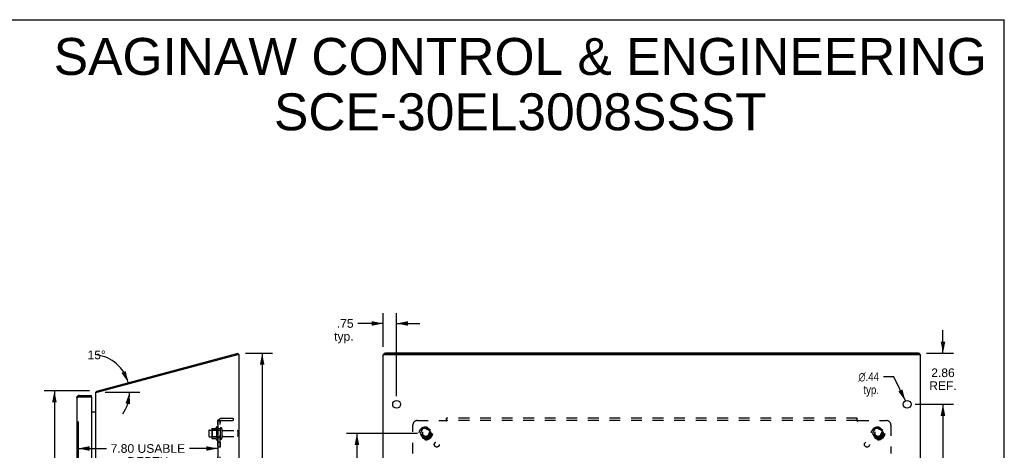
# Model space of a CAD drawing. Header units: inches. Extents: x 0 to 109, y 0 to 71.
# Tile 7 of 7: x 54 to 109, y 47 to 71. Entities that reach past the tile are written whole.
import ezdxf

# ---------------------------------------------------------------- set-up
doc = ezdxf.new("R2010")
doc.units = ezdxf.units.IN
doc.header["$LTSCALE"] = 6.015385
doc.header["$MEASUREMENT"] = 0
doc.linetypes.add('HIDDEN', pattern=[0.2, 0.1, -0.1])
doc.layers.get('0').update_dxf_attribs({"linetype": 'CONTINUOUS'})
for name, color, linetype in [('02___PRT_ALL_AXES', 7, 'CONTINUOUS'), ('BENT-SUB-4CORNER-STUDS', 7, 'CONTINUOUS'), ('DEFAULT_2', 8, 'HIDDEN'), ('DIMENSIONS', 7, 'CONTINUOUS')]:
    doc.layers.add(name, color=color, linetype=linetype)
doc.styles.get("Standard").update_dxf_attribs({"font": 'arial.ttf'})
doc.styles.add('TEXTSTYLE_1', font='gdt', dxfattribs={"width": 0.8})
doc.dimstyles.new('DIMSTYLE_1', dxfattribs={"dimtxt": 0.482517, "dimasz": 0.643357, "dimexe": 0.09, "dimexo": 0.07, "dimgap": 0.0375, "dimtad": 0, "dimtih": 1, "dimtoh": 1, "dimzin": 4, "dimdsep": 46, "dimtxsty": 'Standard', "dimblk": '_FILLED', "dimblk1": '_FILLED', "dimblk2": '_FILLED', "dimcen": 0.09, "dimazin": 1, "dimtfac": 1, "dimtofl": 0, "dimtmove": 0, "dimatfit": 3, "dimldrblk": '_FILLED', "dimfxl": 1, "dimtolj": 1, "dimtzin": 4, "dimarcsym": 0})
doc.dimstyles.new('DIMSTYLE_2', dxfattribs={"dimtxt": 0.482517, "dimasz": 0.643357, "dimexe": 0.09, "dimexo": 0.07, "dimgap": 0.0375, "dimtad": 0, "dimtih": 1, "dimtoh": 1, "dimdec": 0, "dimzin": 4, "dimdsep": 46, "dimtxsty": 'Standard', "dimblk": '_FILLED', "dimblk1": '_FILLED', "dimblk2": '_FILLED', "dimcen": 0.09, "dimadec": 0, "dimazin": 1, "dimtfac": 1, "dimtofl": 0, "dimtmove": 0, "dimatfit": 3, "dimldrblk": '_FILLED', "dimfxl": 1, "dimtolj": 1, "dimtzin": 4, "dimarcsym": 0})
doc.dimstyles.new('DIMSTYLE_3', dxfattribs={"dimtxt": 0.546853, "dimasz": 0.643357, "dimexe": 0.09, "dimexo": 0.07, "dimgap": 0.0425, "dimtad": 0, "dimtih": 1, "dimtoh": 1, "dimzin": 4, "dimdsep": 46, "dimtxsty": 'Standard', "dimblk": '_FILLED', "dimblk1": '_FILLED', "dimblk2": '_FILLED', "dimcen": 0.09, "dimazin": 1, "dimtfac": 1, "dimtofl": 0, "dimtmove": 0, "dimatfit": 3, "dimldrblk": '_FILLED', "dimfxl": 1, "dimtolj": 1, "dimtzin": 4, "dimarcsym": 0})
doc.dimstyles.new('DIMSTYLE_4', dxfattribs={"dimtxt": 0.482517, "dimasz": 0.643357, "dimexe": 0.09, "dimexo": 0.07, "dimgap": 0.09, "dimtad": 0, "dimtih": 1, "dimtoh": 1, "dimzin": 4, "dimdsep": 46, "dimtxsty": 'Standard', "dimblk": '_FILLED', "dimblk1": '_FILLED', "dimblk2": '_FILLED', "dimcen": 0.09, "dimazin": 1, "dimtfac": 1, "dimtofl": 0, "dimtmove": 0, "dimatfit": 1, "dimldrblk": '_FILLED', "dimfxl": 1, "dimtolj": 1, "dimtzin": 4, "dimarcsym": 0})

# ---------------------------------------------------------------- blocks, each defined once
blk = doc.blocks.new('_FILLED')
at = {"color": 0, "linetype": 'ByBlock'}
blk.add_solid([(0, 0), (-1, 0.2), (-1, -0.2)], dxfattribs=at)
blk = doc.blocks.new('*D1')
at = {"layer": 'DIMENSIONS', "color": 2, "linetype": 'Continuous'}
for p, q in [((58.294, 50.068), (55.762, 50.068)), ((56.341, 50.068), (56.341, 35.549)), ((56.341, 20.065), (56.341, 34.584)), ((58.355, 20.065), (55.762, 20.065))]:
    blk.add_line(p, q, dxfattribs=at)
at = {"layer": 'DIMENSIONS', "color": 2, "linetype": 'Continuous', "xscale": 0.6433566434, "yscale": 0.6433566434, "zscale": 0.6433566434}
for p, rotation in [((56.341, 50.068), 90), ((56.341, 20.065), 270)]:
    blk.add_blockref('_FILLED', p, dxfattribs=dict(at, rotation=rotation))
at = {"layer": 'DIMENSIONS', "color": 2, "linetype": 'Continuous', "insert": (56.341, 35.308), "char_height": 0.4825, "width": 1.68612, "attachment_point": 2, "line_spacing_factor": 0.9}
blk.add_mtext('30.00', dxfattribs=at)
blk = doc.blocks.new('*D3')
at = {"layer": 'DIMENSIONS', "color": 2, "linetype": 'Continuous'}
blk.add_line((59.172, 49.984), (61.116, 49.984), dxfattribs=at)
for start, end in [(15, 82.7683), (324.9758, 360)]:
    blk.add_arc((58.432, 49.984), 2.105, start, end, dxfattribs=at)
for points in [[(60.089, 51.066), (60.466, 50.529), (60.324, 51.169)], [(60.566, 49.328), (60.537, 49.984), (60.312, 49.368)]]:
    blk.add_solid(points, dxfattribs=at)
at = {"layer": 'DIMENSIONS', "color": 2, "linetype": 'Continuous', "insert": (58.697, 52.313), "char_height": 0.48252, "width": 1.07146, "attachment_point": 2, "line_spacing_factor": 0.9}
blk.add_mtext('15\\fgdt;{\\fgdt;~}', dxfattribs=at)
blk = doc.blocks.new('*D4')
at = {"layer": 'BENT-SUB-4CORNER-STUDS', "color": 2, "linetype": 'Continuous'}
for p, q in [((76.621, 47.69), (72.653, 47.69)), ((73.232, 47.69), (73.232, 35.612)), ((73.232, 22.44), (73.232, 34.519)), ((76.621, 22.44), (72.653, 22.44))]:
    blk.add_line(p, q, dxfattribs=at)
at = {"layer": 'BENT-SUB-4CORNER-STUDS', "color": 2, "linetype": 'Continuous', "xscale": 0.6433566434, "yscale": 0.6433566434, "zscale": 0.6433566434}
for p, rotation in [((73.232, 47.69), 90), ((73.232, 22.44), 270)]:
    blk.add_blockref('_FILLED', p, dxfattribs=dict(at, rotation=rotation))
at = {"layer": 'BENT-SUB-4CORNER-STUDS', "color": 2, "linetype": 'Continuous', "insert": (73.232, 35.339), "char_height": 0.5469, "width": 1.91094, "attachment_point": 2, "line_spacing_factor": 0.9}
blk.add_mtext('25.25', dxfattribs=at)
blk = doc.blocks.new('*D6')
at = {"layer": 'DIMENSIONS', "color": 2, "linetype": 'Continuous'}
for p, q in [((74.696, 52.523), (74.696, 54.403)), ((75.446, 49.766), (75.446, 54.403)), ((74.696, 53.824), (73.286, 53.824)), ((75.446, 53.824), (76.733, 53.824))]:
    blk.add_line(p, q, dxfattribs=at)
at = {"layer": 'DIMENSIONS', "color": 2, "linetype": 'Continuous', "xscale": 0.6433566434, "yscale": 0.6433566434, "zscale": 0.6433566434}
blk.add_blockref('_FILLED', (74.696, 53.824), dxfattribs=at)
at = {"layer": 'DIMENSIONS', "color": 2, "linetype": 'Continuous', "xscale": 0.6433566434, "yscale": 0.6433566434, "zscale": 0.6433566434, "rotation": 180}
blk.add_blockref('_FILLED', (75.446, 53.824), dxfattribs=at)
at = {"layer": 'DIMENSIONS', "color": 2, "linetype": 'Continuous', "insert": (73.045, 54.066), "char_height": 0.4825, "width": 1.08522, "attachment_point": 3, "line_spacing_factor": 0.9}
blk.add_mtext('.75\\Ptyp.', dxfattribs=at)
blk = doc.blocks.new('*D7')
at = {"layer": 'DIMENSIONS', "color": 2, "linetype": 'Continuous'}
for p, q in [((103.195, 50.851), (102.618, 50.851)), ((103.85, 49.512), (103.195, 50.851))]:
    blk.add_line(p, q, dxfattribs=at)
at = {"layer": 'DIMENSIONS', "color": 2, "linetype": 'Continuous', "xscale": 0.6433566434, "yscale": 0.6433566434, "zscale": 0.6433566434, "rotation": 296.0840151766}
blk.add_blockref('_FILLED', (103.85, 49.512), dxfattribs=at)
at = {"layer": 'DIMENSIONS', "color": 2, "linetype": 'Continuous', "insert": (102.376, 51.092), "char_height": 0.48252, "width": 1.57969, "attachment_point": 3, "line_spacing_factor": 0.9, "style": 'TEXTSTYLE_1'}
blk.add_mtext('{\\fgdt;n}\\fArial;.44\\Ptyp.', dxfattribs=at)
blk = doc.blocks.new('*D12')
at = {"layer": 'DIMENSIONS', "color": 2, "linetype": 'Continuous'}
for p, q in [((57.664, 48.365), (57.664, 46.272)), ((65.462, 48.365), (65.462, 46.272)), ((57.664, 46.851), (59.246, 46.851)), ((65.462, 46.851), (63.881, 46.851))]:
    blk.add_line(p, q, dxfattribs=at)
at = {"layer": 'DIMENSIONS', "color": 2, "linetype": 'Continuous', "xscale": 0.6433566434, "yscale": 0.6433566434, "zscale": 0.6433566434, "rotation": 180}
blk.add_blockref('_FILLED', (57.664, 46.851), dxfattribs=at)
at = {"layer": 'DIMENSIONS', "color": 2, "linetype": 'Continuous', "xscale": 0.6433566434, "yscale": 0.6433566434, "zscale": 0.6433566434}
blk.add_blockref('_FILLED', (65.462, 46.851), dxfattribs=at)
at = {"layer": 'DIMENSIONS', "color": 2, "linetype": 'Continuous', "insert": (61.563, 47.092), "char_height": 0.48252, "width": 4.15252, "attachment_point": 2, "line_spacing_factor": 0.9}
blk.add_mtext('7.80 USABLE\\PDEPTH', dxfattribs=at)
blk = doc.blocks.new('*D13')
at = {"layer": 'DIMENSIONS', "color": 2, "linetype": 'Continuous'}
for p, q in [((67.017, 52.163), (68.52, 52.163)), ((67.941, 52.163), (67.941, 36.597)), ((67.941, 20.065), (67.941, 35.632)), ((66.969, 20.065), (68.52, 20.065))]:
    blk.add_line(p, q, dxfattribs=at)
at = {"layer": 'DIMENSIONS', "color": 2, "linetype": 'Continuous', "xscale": 0.6433566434, "yscale": 0.6433566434, "zscale": 0.6433566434}
for p, rotation in [((67.941, 52.163), 90), ((67.941, 20.065), 270)]:
    blk.add_blockref('_FILLED', p, dxfattribs=dict(at, rotation=rotation))
at = {"layer": 'DIMENSIONS', "color": 2, "linetype": 'Continuous', "insert": (67.941, 36.356), "char_height": 0.4825, "width": 1.68612, "attachment_point": 2, "line_spacing_factor": 0.9}
blk.add_mtext('32.10', dxfattribs=at)
blk = doc.blocks.new('*D14')
at = {"layer": 'DIMENSIONS', "color": 2, "linetype": 'Continuous'}
for p, q in [((105.947, 52.171), (105.947, 53.458)), ((105.024, 52.171), (106.526, 52.171)), ((104.397, 49.315), (106.526, 49.315)), ((105.947, 49.315), (105.947, 48.029))]:
    blk.add_line(p, q, dxfattribs=at)
at = {"layer": 'DIMENSIONS', "color": 2, "linetype": 'Continuous', "xscale": 0.6433566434, "yscale": 0.6433566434, "zscale": 0.6433566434}
for p, rotation in [((105.947, 52.171), 270), ((105.947, 49.315), 90)]:
    blk.add_blockref('_FILLED', p, dxfattribs=dict(at, rotation=rotation))
at = {"layer": 'DIMENSIONS', "color": 2, "linetype": 'Continuous', "insert": (105.947, 51.316), "char_height": 0.4825, "width": 1.53186, "attachment_point": 2, "line_spacing_factor": 0.9}
blk.add_mtext('2.86\\PREF.', dxfattribs=at)
blk = doc.blocks.new('*D15')
at = {"layer": 'DIMENSIONS', "color": 2, "linetype": 'Continuous'}
for p, q in [((104.397, 49.315), (106.526, 49.315)), ((105.947, 49.315), (105.947, 35.548)), ((105.947, 20.815), (105.947, 34.583)), ((104.397, 20.815), (106.526, 20.815))]:
    blk.add_line(p, q, dxfattribs=at)
at = {"layer": 'DIMENSIONS', "color": 2, "linetype": 'Continuous', "xscale": 0.6433566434, "yscale": 0.6433566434, "zscale": 0.6433566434}
for p, rotation in [((105.947, 49.315), 90), ((105.947, 20.815), 270)]:
    blk.add_blockref('_FILLED', p, dxfattribs=dict(at, rotation=rotation))
at = {"layer": 'DIMENSIONS', "color": 2, "linetype": 'Continuous', "insert": (105.947, 35.307), "char_height": 0.4825, "width": 1.68612, "attachment_point": 2, "line_spacing_factor": 0.9}
blk.add_mtext('28.50', dxfattribs=at)

msp = doc.modelspace()

# ---------------------------------------------------------------- linework, layer by layer
at = {"color": 7, "linetype": 'Continuous'}
for p, q in [((0, 70.769), (109.371, 70.769)), ((109.371, 0), (109.371, 70.769)), ((66.615, 52.099), (66.592, 52.093)), ((66.615, 52.099), (66.596, 52.171)), ((74.759, 52.091), (74.759, 52.156)), ((104.573, 52.099), (74.819, 52.099)), ((104.633, 52.091), (104.633, 52.156)), ((58.694, 50.025), (58.721, 50.003)), ((58.726, 49.985), (58.706, 50.057)), ((57.724, 49.815), (57.724, 49.74)), ((58.414, 49.74), (58.399, 49.74)), ((58.414, 49.74), (58.414, 49.815))]:
    msp.add_line(p, q, dxfattribs=at)
at = {"color": 3, "linetype": 'Continuous'}
for p, q in [((58.706, 50.057), (66.596, 52.171)), ((58.722, 49.984), (66.587, 52.091)), ((66.587, 52.091), (66.662, 52.091)), ((66.662, 20.14), (66.662, 52.091)), ((74.696, 20.14), (74.696, 52.072)), ((74.714, 52.091), (104.678, 52.091)), ((104.573, 52.171), (74.819, 52.171)), ((104.696, 20.14), (104.696, 52.072)), ((57.589, 49.68), (57.589, 20.45)), ((57.706, 49.735), (57.724, 49.74)), ((57.724, 49.815), (58.414, 49.815)), ((57.724, 49.74), (58.399, 49.74)), ((58.414, 49.725), (58.414, 20.405)), ((58.662, 20.14), (58.662, 49.984)), ((58.662, 49.984), (58.722, 49.984)), ((58.414, 48.89), (58.647, 48.89)), ((58.652, 48.908), (58.653, 48.906))]:
    msp.add_line(p, q, dxfattribs=at)
for points in [[(74.759, 52.156), (74.76, 52.157), (74.76, 52.158), (74.761, 52.159), (74.762, 52.16), (74.763, 52.161), (74.765, 52.162), (74.767, 52.163), (74.769, 52.164), (74.771, 52.165), (74.774, 52.166), (74.777, 52.167), (74.78, 52.167), (74.783, 52.168), (74.787, 52.169), (74.791, 52.169), (74.794, 52.17), (74.798, 52.17), (74.802, 52.171), (74.807, 52.171), (74.811, 52.171), (74.815, 52.171), (74.819, 52.171)], [(104.573, 52.171), (104.578, 52.171), (104.582, 52.171), (104.586, 52.171), (104.59, 52.171), (104.594, 52.17), (104.598, 52.17), (104.602, 52.169), (104.606, 52.169), (104.609, 52.168), (104.613, 52.167), (104.616, 52.167), (104.619, 52.166), (104.621, 52.165), (104.624, 52.164), (104.626, 52.163), (104.628, 52.162), (104.63, 52.161), (104.631, 52.16), (104.632, 52.159), (104.633, 52.158), (104.633, 52.157), (104.633, 52.156)], [(58.694, 50.025), (58.695, 50.026), (58.696, 50.027), (58.696, 50.029), (58.697, 50.031), (58.697, 50.032), (58.698, 50.034), (58.698, 50.037), (58.699, 50.039), (58.699, 50.043)], [(58.699, 50.043), (58.7, 50.045), (58.7, 50.047), (58.7, 50.048), (58.701, 50.05), (58.701, 50.052), (58.702, 50.053), (58.703, 50.054), (58.703, 50.055), (58.704, 50.056), (58.705, 50.057), (58.706, 50.057), (58.706, 50.057)], [(57.589, 49.68), (57.589, 49.683), (57.59, 49.685), (57.592, 49.688), (57.594, 49.69), (57.596, 49.693), (57.599, 49.695), (57.603, 49.698), (57.607, 49.7), (57.612, 49.703), (57.617, 49.705), (57.623, 49.708), (57.629, 49.71), (57.635, 49.713), (57.642, 49.715), (57.649, 49.718), (57.657, 49.72), (57.664, 49.723), (57.672, 49.725), (57.681, 49.728), (57.689, 49.73)], [(57.689, 49.73), (57.698, 49.733), (57.706, 49.735)], [(58.647, 48.89), (58.646, 48.891), (58.646, 48.893), (58.646, 48.894), (58.647, 48.895), (58.647, 48.897), (58.647, 48.898), (58.648, 48.9), (58.649, 48.901), (58.65, 48.902), (58.651, 48.904), (58.653, 48.905), (58.654, 48.906), (58.655, 48.907), (58.656, 48.909), (58.658, 48.91), (58.659, 48.911), (58.66, 48.912), (58.661, 48.914), (58.661, 48.915), (58.662, 48.916), (58.662, 48.917), (58.662, 48.918)], [(58.647, 48.917), (58.646, 48.916), (58.646, 48.916), (58.646, 48.915), (58.646, 48.915), (58.647, 48.914), (58.647, 48.913), (58.648, 48.912), (58.649, 48.911), (58.649, 48.91), (58.65, 48.909), (58.652, 48.908)]]:
    msp.add_lwpolyline(points, dxfattribs=at)
at = {"color": 7, "linetype": 'Continuous'}
for points in [[(74.819, 52.099), (74.815, 52.099), (74.811, 52.099), (74.807, 52.098), (74.802, 52.098), (74.798, 52.098), (74.794, 52.097), (74.791, 52.097), (74.787, 52.096), (74.783, 52.096), (74.78, 52.095), (74.777, 52.094), (74.774, 52.093), (74.771, 52.093), (74.769, 52.092), (74.768, 52.091)], [(104.625, 52.091), (104.624, 52.092), (104.621, 52.093), (104.619, 52.093), (104.616, 52.094), (104.613, 52.095), (104.609, 52.096), (104.606, 52.096), (104.602, 52.097), (104.598, 52.097), (104.594, 52.098), (104.59, 52.098), (104.586, 52.098), (104.582, 52.099), (104.578, 52.099), (104.573, 52.099)]]:
    msp.add_lwpolyline(points, dxfattribs=at)
at = {"color": 3, "linetype": 'Continuous'}
for centre, radius, start, end in [((58.807, 49.934), 0.145, 141.3281, 159.9528), ((57.724, 49.68), 0.135, 90, 180), ((58.399, 49.725), 0.015, 0, 90), ((58.592, 48.96), 0.07, 270, 360)]:
    msp.add_arc(centre, radius, start, end, dxfattribs=at)
at = {"color": 7, "linetype": 'Continuous'}
msp.add_arc((57.724, 49.68), 0.06, 90, 121.7855, dxfattribs=at)
at = {"color": 3, "linetype": 'Continuous'}
for centre, start_param, end_param in [((74.841, 52.072), 2.637791, 3.141593), ((104.551, 52.072), 0, 0.503802)]:
    msp.add_ellipse(centre, major_axis=(0.145, 0), ratio=0.267949, start_param=start_param, end_param=end_param, dxfattribs=at)
at = {"layer": '02___PRT_ALL_AXES', "color": 8, "linetype": 'HIDDEN'}
for p, q in [((64.992, 47.873), (65.587, 47.873)), ((65.392, 48.046), (65.392, 47.335)), ((65.462, 47.94), (65.462, 48.025)), ((65.462, 47.94), (65.462, 47.44)), ((65.587, 47.94), (65.462, 47.94)), ((65.587, 47.94), (65.587, 47.44)), ((65.756, 47.856), (66.557, 47.856)), ((64.992, 47.507), (65.587, 47.507)), ((65.462, 47.356), (65.462, 47.44)), ((65.587, 47.44), (65.462, 47.44)), ((65.756, 47.524), (66.557, 47.524)), ((65.462, 47.212), (65.462, 46.931)), ((65.587, 47.212), (65.462, 47.212)), ((65.587, 46.931), (65.462, 46.931)), ((65.587, 47.212), (65.587, 46.931))]:
    msp.add_line(p, q, dxfattribs=at)
at = {"layer": '02___PRT_ALL_AXES', "color": 3, "linetype": 'Continuous'}
for centre in [(75.446, 49.315), (103.946, 49.315)]:
    msp.add_circle(centre, 0.219, dxfattribs=at)
at = {"layer": '02___PRT_ALL_AXES', "color": 8, "linetype": 'HIDDEN'}
for centre, radius in [((77.071, 47.69), 0.372), ((77.071, 47.69), 0.356), ((77.071, 47.69), 0.25), ((77.071, 47.69), 0.183), ((102.321, 47.69), 0.372), ((102.321, 47.69), 0.356), ((102.321, 47.69), 0.25), ((102.321, 47.69), 0.183), ((77.69, 47.072), 0.141), ((101.703, 47.072), 0.141)]:
    msp.add_circle(centre, radius, dxfattribs=at)
for centre, radius, start, end in [((65.992, 47.69), 0.698, 149.3369, 156.0321), ((65.424, 48.025), 0.0384, 0, 145.5503), ((65.992, 47.69), 0.698, 203.9679, 210.6631), ((65.424, 47.356), 0.0384, 214.4497, 360)]:
    msp.add_arc(centre, radius, start, end, dxfattribs=at)
at = {"layer": 'DEFAULT_2', "color": 8, "linetype": 'HIDDEN'}
for p, q in [((65.462, 21.722), (65.462, 48.409)), ((65.587, 48.409), (65.462, 48.409)), ((65.516, 48.448), (65.613, 48.368)), ((65.541, 48.407), (65.542, 48.406)), ((65.542, 48.406), (65.543, 48.406)), ((65.543, 48.406), (65.545, 48.406)), ((65.545, 48.406), (65.546, 48.405)), ((65.546, 48.405), (65.548, 48.405)), ((65.548, 48.405), (65.549, 48.404)), ((65.549, 48.404), (65.551, 48.404)), ((65.551, 48.404), (65.552, 48.403)), ((65.552, 48.403), (65.554, 48.403)), ((65.554, 48.403), (65.556, 48.402)), ((65.556, 48.402), (65.557, 48.402)), ((65.587, 21.722), (65.587, 48.409)), ((65.699, 48.534), (66.337, 48.534)), ((65.699, 48.409), (66.337, 48.409)), ((66.337, 48.409), (66.337, 48.534)), ((76.603, 48.409), (78.192, 48.409)), ((78.206, 48.423), (78.203, 48.42)), ((78.211, 48.428), (78.206, 48.423)), ((78.228, 48.368), (78.228, 48.534)), ((101.165, 48.534), (78.228, 48.534)), ((101.165, 48.409), (78.228, 48.409)), ((101.165, 48.368), (101.165, 48.534)), ((101.2, 48.409), (102.79, 48.409)), ((64.962, 47.843), (64.962, 47.537)), ((65.126, 47.946), (65.126, 47.435)), ((65.146, 47.874), (65.126, 47.894)), ((65.137, 47.968), (65.364, 47.968)), ((65.146, 47.874), (65.146, 47.507)), ((65.442, 47.874), (65.146, 47.874)), ((65.442, 47.874), (65.462, 47.894)), ((65.442, 47.874), (65.442, 47.507)), ((65.693, 47.955), (65.693, 47.426)), ((66.587, 47.826), (66.587, 47.554)), ((76.353, 46.57), (76.353, 48.159)), ((76.908, 47.963), (76.754, 47.695)), ((77.226, 47.968), (76.917, 47.968)), ((77.389, 47.695), (77.234, 47.963)), ((102.158, 47.963), (102.004, 47.695)), ((102.476, 47.968), (102.167, 47.968)), ((102.639, 47.695), (102.484, 47.963)), ((103.04, 48.159), (103.04, 46.57)), ((65.146, 47.507), (65.126, 47.487)), ((65.137, 47.413), (65.364, 47.413)), ((65.442, 47.507), (65.146, 47.507)), ((65.442, 47.507), (65.462, 47.487)), ((76.754, 47.685), (76.908, 47.418)), ((77.226, 47.413), (76.917, 47.413)), ((77.234, 47.418), (77.389, 47.685)), ((102.004, 47.685), (102.158, 47.418)), ((102.476, 47.413), (102.167, 47.413)), ((102.484, 47.418), (102.639, 47.685))]:
    msp.add_line(p, q, dxfattribs=at)
for points in [[(65.484, 48.429), (65.481, 48.428), (65.478, 48.426), (65.475, 48.425), (65.473, 48.423), (65.47, 48.422), (65.468, 48.42), (65.466, 48.418), (65.465, 48.417), (65.464, 48.415), (65.463, 48.413), (65.462, 48.412), (65.462, 48.41), (65.462, 48.409)], [(65.516, 48.448), (65.514, 48.446), (65.512, 48.444), (65.51, 48.442), (65.507, 48.44), (65.504, 48.439), (65.501, 48.437), (65.498, 48.435), (65.494, 48.434), (65.491, 48.432), (65.484, 48.429)], [(65.531, 48.409), (65.53, 48.409), (65.53, 48.409), (65.529, 48.409), (65.529, 48.409), (65.528, 48.409), (65.528, 48.409), (65.528, 48.409), (65.528, 48.409), (65.527, 48.409), (65.527, 48.409)], [(65.527, 48.409), (65.527, 48.409), (65.527, 48.409), (65.527, 48.409), (65.528, 48.409), (65.528, 48.409), (65.528, 48.409), (65.529, 48.409), (65.529, 48.409), (65.53, 48.409), (65.53, 48.409), (65.531, 48.409), (65.531, 48.409), (65.532, 48.409), (65.532, 48.409), (65.533, 48.408), (65.533, 48.408), (65.534, 48.408), (65.535, 48.408), (65.535, 48.408), (65.536, 48.408), (65.537, 48.408), (65.537, 48.408), (65.538, 48.407), (65.539, 48.407), (65.539, 48.407), (65.54, 48.407), (65.541, 48.407)], [(65.557, 48.402), (65.559, 48.401), (65.56, 48.401), (65.561, 48.401), (65.562, 48.4), (65.563, 48.4), (65.563, 48.4), (65.564, 48.399), (65.565, 48.399), (65.566, 48.398), (65.567, 48.398), (65.568, 48.398), (65.569, 48.397), (65.57, 48.397), (65.571, 48.397), (65.572, 48.396), (65.572, 48.396), (65.573, 48.395), (65.574, 48.395), (65.575, 48.395), (65.576, 48.394), (65.576, 48.394), (65.577, 48.394), (65.578, 48.393), (65.579, 48.393), (65.579, 48.393), (65.58, 48.392), (65.581, 48.392), (65.582, 48.392), (65.582, 48.391), (65.583, 48.391), (65.584, 48.391), (65.584, 48.39), (65.585, 48.39), (65.585, 48.39), (65.586, 48.389), (65.587, 48.389), (65.587, 48.389), (65.588, 48.388), (65.588, 48.388), (65.589, 48.388), (65.589, 48.387), (65.59, 48.387), (65.59, 48.387), (65.59, 48.387), (65.591, 48.387), (65.591, 48.386), (65.591, 48.386)], [(65.602, 48.385), (65.6, 48.387), (65.599, 48.389), (65.597, 48.391), (65.595, 48.393), (65.594, 48.395), (65.592, 48.397), (65.591, 48.399), (65.589, 48.401), (65.589, 48.403), (65.588, 48.405), (65.587, 48.406), (65.587, 48.408), (65.587, 48.409)], [(65.591, 48.386), (65.591, 48.386), (65.591, 48.386), (65.591, 48.386), (65.591, 48.386), (65.591, 48.386), (65.591, 48.387), (65.59, 48.387), (65.59, 48.387), (65.59, 48.387), (65.589, 48.388), (65.589, 48.388), (65.588, 48.388), (65.588, 48.389), (65.588, 48.389)], [(65.613, 48.368), (65.613, 48.369), (65.613, 48.369), (65.613, 48.37), (65.613, 48.371), (65.613, 48.372), (65.612, 48.373), (65.612, 48.374), (65.611, 48.375), (65.61, 48.376), (65.609, 48.377), (65.608, 48.379), (65.606, 48.38), (65.605, 48.382), (65.602, 48.385)], [(78.203, 48.42), (78.201, 48.418), (78.199, 48.417), (78.198, 48.415), (78.196, 48.413), (78.195, 48.412), (78.193, 48.41), (78.192, 48.409)], [(78.202, 48.395), (78.201, 48.397), (78.2, 48.399), (78.198, 48.401), (78.197, 48.403), (78.196, 48.405), (78.195, 48.406), (78.193, 48.408), (78.192, 48.409)], [(78.228, 48.368), (78.226, 48.369), (78.225, 48.369), (78.223, 48.37), (78.222, 48.371), (78.221, 48.372), (78.219, 48.373), (78.218, 48.374), (78.217, 48.375), (78.215, 48.376), (78.214, 48.377), (78.213, 48.379), (78.212, 48.38), (78.21, 48.382), (78.209, 48.383), (78.208, 48.385), (78.207, 48.387), (78.206, 48.389), (78.205, 48.391), (78.202, 48.395)], [(78.228, 48.448), (78.226, 48.446), (78.225, 48.444), (78.223, 48.442), (78.222, 48.44), (78.221, 48.439), (78.219, 48.437), (78.218, 48.435), (78.216, 48.434), (78.215, 48.432), (78.213, 48.431), (78.212, 48.429), (78.211, 48.428)], [(101.165, 48.448), (101.167, 48.446), (101.168, 48.444), (101.169, 48.442), (101.171, 48.44), (101.172, 48.439), (101.174, 48.437), (101.175, 48.435), (101.176, 48.434), (101.178, 48.432), (101.179, 48.431), (101.181, 48.429), (101.182, 48.428)], [(101.165, 48.368), (101.167, 48.369), (101.168, 48.369), (101.169, 48.37), (101.171, 48.371), (101.172, 48.372), (101.173, 48.373), (101.175, 48.374), (101.176, 48.375), (101.177, 48.376), (101.179, 48.377), (101.18, 48.379), (101.181, 48.38), (101.182, 48.382), (101.183, 48.383), (101.185, 48.385), (101.186, 48.387), (101.187, 48.389), (101.188, 48.391)], [(101.182, 48.428), (101.188, 48.422), (101.19, 48.42), (101.192, 48.418), (101.193, 48.417), (101.195, 48.415), (101.197, 48.413), (101.198, 48.412), (101.199, 48.41), (101.2, 48.409)], [(101.188, 48.391), (101.191, 48.395), (101.192, 48.397), (101.193, 48.399), (101.194, 48.401), (101.196, 48.403), (101.197, 48.405), (101.198, 48.406), (101.199, 48.408), (101.2, 48.409)]]:
    msp.add_lwpolyline(points, dxfattribs=at)
for centre, radius in [((77.071, 47.69), 0.318), ((77.071, 47.69), 0.204), ((77.071, 47.69), 0.183), ((77.071, 47.69), 0.183), ((77.071, 47.69), 0.166), ((102.321, 47.69), 0.318), ((102.321, 47.69), 0.204), ((102.321, 47.69), 0.183), ((102.321, 47.69), 0.183), ((102.321, 47.69), 0.166)]:
    msp.add_circle(centre, radius, dxfattribs=at)
for centre, radius, start, end in [((65.699, 48.297), 0.237, 90, 180), ((65.699, 48.297), 0.112, 90, 180), ((76.603, 48.159), 0.25, 90, 180), ((102.79, 48.159), 0.25, 0, 90), ((64.992, 47.843), 0.03, 90, 180), ((65.267, 47.946), 0.141, 174.7919, 180), ((65.137, 47.958), 0.01, 90, 174.8062), ((65.346, 47.978), 0.01, 270, 336.0321), ((65.64, 47.955), 0.053, 0, 180), ((65.756, 47.919), 0.0625, 180, 270), ((66.557, 47.826), 0.03, 0, 90), ((76.917, 47.958), 0.01, 90.0124, 149.9892), ((77.226, 47.958), 0.01, 30.012, 89.9887), ((102.167, 47.958), 0.01, 90.0124, 149.9892), ((102.476, 47.958), 0.01, 30.012, 89.9887), ((64.992, 47.537), 0.03, 180, 270), ((65.267, 47.435), 0.141, 180, 185.2081), ((65.137, 47.423), 0.01, 185.1938, 270), ((65.346, 47.403), 0.01, 23.9679, 90), ((65.64, 47.426), 0.053, 180, 360), ((65.756, 47.462), 0.0625, 90, 180), ((66.557, 47.554), 0.03, 270, 360), ((76.763, 47.69), 0.01, 150.0127, 209.9883), ((76.917, 47.423), 0.01, 210.012, 269.9887), ((77.226, 47.423), 0.01, 270.0124, 329.9892), ((77.38, 47.69), 0.01, 330.0127, 29.9883), ((102.013, 47.69), 0.01, 150.0127, 209.9883), ((102.167, 47.423), 0.01, 210.012, 269.9887), ((102.476, 47.423), 0.01, 270.0124, 329.9892), ((102.63, 47.69), 0.01, 330.0127, 29.9883)]:
    msp.add_arc(centre, radius, start, end, dxfattribs=at)

# ---------------------------------------------------------------- texts
at = {"layer": 'DIMENSIONS', "color": 2, "linetype": 'Continuous', "insert": (82.349, 69.75), "char_height": 2.05874, "width": 51.99661, "attachment_point": 2, "line_spacing_factor": 0.9}
msp.add_mtext('SAGINAW CONTROL & ENGINEERING\\PSCE-30EL3008SSST', dxfattribs=at)

# ---------------------------------------------------------------- dimensions: what is measured, and where the dimension line sits
at = {"layer": 'BENT-SUB-4CORNER-STUDS', "color": 2, "linetype": 'Continuous'}
dim = msp.add_linear_dim(base=(73.232, 22.44), p1=(76.691, 47.69), p2=(76.691, 22.44), angle=270, dimstyle='DIMSTYLE_3', dxfattribs=at)
dim.commit()
dim.dimension.update_dxf_attribs({"geometry": '*D4', "text_midpoint": (73.227, 35.062), "dimtype": 160})
at = {"layer": 'DIMENSIONS', "color": 2, "linetype": 'Continuous'}
for base, p1, p2, text, picture, middle in [((75.446, 53.824), (74.696, 52.453), (75.446, 49.696), '<>\\Ptyp.', '*D6', (72.502, 53.462)), ((65.462, 46.851), (57.664, 48.435), (65.462, 48.435), '<> USABLE\\PDEPTH', '*D12', (61.563, 46.489))]:
    dim = msp.add_linear_dim(base=base, p1=p1, p2=p2, text=text, dimstyle='DIMSTYLE_1', dxfattribs=at)
    dim.commit()
    dim.dimension.update_dxf_attribs({"geometry": picture, "text_midpoint": middle, "dimtype": 160})
dim = msp.add_linear_dim(base=(105.947, 49.315), p1=(104.954, 52.171), p2=(104.327, 49.315), angle=270, text='<>\\PREF.', dimstyle='DIMSTYLE_1', dxfattribs=at)
dim.commit()
dim.dimension.update_dxf_attribs({"geometry": '*D14', "text_midpoint": (105.947, 50.713), "dimtype": 160})
dim = msp.add_angular_dim_2l(base=(60.5192, 50.2585), line1=((59.0814, 49.9838), (59.1024, 49.9838)), line2=((60.3776, 50.505), (60.3979, 50.5104)), dimstyle='DIMSTYLE_2', dxfattribs=at)
dim.commit()
dim.dimension.update_dxf_attribs({"geometry": '*D3', "text_midpoint": (58.6973, 52.0719), "dimtype": 162})
for base, p1, p2, angle, picture, middle in [((67.941, 52.163), (66.899, 20.065), (66.947, 52.163), 90, '*D13', (67.94, 36.112)), ((56.341, 20.065), (58.364, 50.068), (58.425, 20.065), 270, '*D1', (56.34, 35.064)), ((105.947, 20.815), (104.327, 49.315), (104.327, 20.815), 270, '*D15', (105.94, 35.063))]:
    dim = msp.add_linear_dim(base=base, p1=p1, p2=p2, angle=angle, dimstyle='DIMSTYLE_1', dxfattribs=at)
    dim.commit()
    dim.dimension.update_dxf_attribs({"geometry": picture, "text_midpoint": middle, "dimtype": 160})
dim = msp.add_diameter_dim_2p(p1=(103.85, 49.512), p2=(104.043, 49.119), text='%%c<>\\Ptyp.', dimstyle='DIMSTYLE_4', override={"dimpost": '<>'}, dxfattribs=at)
dim.commit()
dim.dimension.update_dxf_attribs({"geometry": '*D7', "text_midpoint": (101.587, 50.489), "dimtype": 163})

doc.saveas('drawing.dxf')
